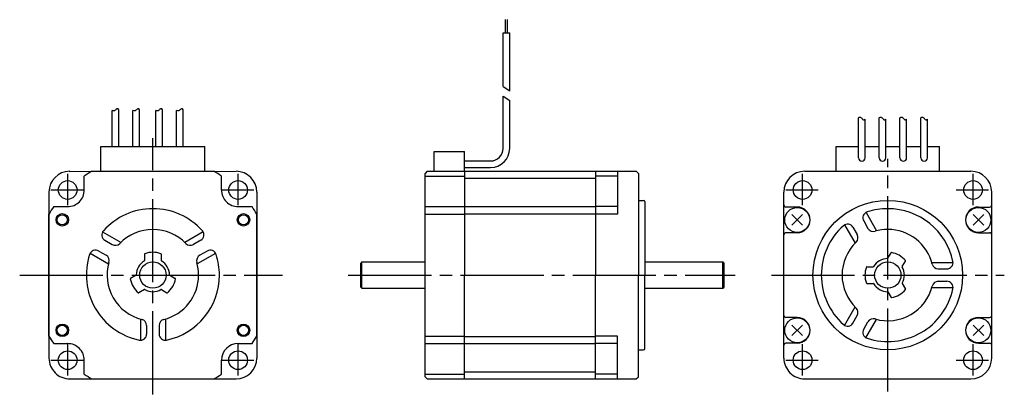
# Model space of a CAD drawing. Extents: x -209 to 28, y -29 to 62.
import ezdxf

# ---------------------------------------------------------------- set-up
doc = ezdxf.new("R2010")
doc.units = 0
doc.header["$MEASUREMENT"] = 0
doc.header["$PDSIZE"] = -0.5
doc.linetypes.add('CENTER', pattern=[27, 20, -2, 3, -2])
doc.layers.get('0').update_dxf_attribs({"linetype": 'CONTINUOUS'})

# ---------------------------------------------------------------- blocks, each defined once
blk = doc.blocks.new('A$C1D2143BE')
for p, q in [((-92, 58.37), (-92, 61.53)), ((-91.53, 58.37), (-91.53, 61.53)), ((-92.57, 45.41), (-92.57, 58.37)), ((-92.57, 58.37), (-90.97, 58.37)), ((-90.97, 44.37), (-90.97, 58.37)), ((-92.57, 45.41), (-90.97, 44.37)), ((-92.57, 30.5), (-92.57, 43.1)), ((-92.57, 43.1), (-90.97, 42.06)), ((-90.97, 30.5), (-90.97, 42.06)), ((-186.6, 31), (-186.6, 39.68)), ((-185, 31), (-185, 39.83)), ((-181.6, 31), (-181.6, 39.68)), ((-180, 31), (-180, 39.83)), ((-176.1, 31), (-176.1, 39.68)), ((-174.5, 31), (-174.5, 39.83)), ((-171.1, 31), (-171.1, 39.68)), ((-169.5, 31), (-169.5, 39.83)), ((-7.07, 28.23), (-7.07, 37.91)), ((-2.07, 28.23), (-2.07, 37.91)), ((2.93, 28.23), (2.93, 37.91)), ((7.93, 28.23), (7.93, 37.91)), ((-5.47, 28.23), (-5.47, 37.58)), ((-0.47, 28.23), (-0.47, 37.58)), ((4.53, 28.23), (4.53, 37.58)), ((9.53, 28.23), (9.53, 37.58)), ((-189.3, 31), (-164.29, 31)), ((-189.3, 25), (-189.3, 31)), ((-164.29, 25), (-164.29, 31)), ((-12.4, 25), (-12.4, 31)), ((-12.4, 31), (-7.07, 31)), ((-5.47, 31), (-2.07, 31)), ((-0.47, 31), (2.93, 31)), ((4.53, 31), (7.93, 31)), ((9.53, 31), (12.4, 31)), ((12.4, 25), (12.4, 31)), ((-109.13, 29.8), (-101.83, 29.8)), ((-109.13, 25), (-109.13, 29.8)), ((-101.83, 25), (-101.83, 29.8)), ((-101.83, 27.5), (-95.57, 27.5)), ((-196.92, 24.97), (-156.8, 25)), ((-193.3, 20.5), (-193.3, 23.85)), ((-191.5, 25), (-176.8, 25)), ((-176.8, 25), (-162.1, 25)), ((-160.3, 20.5), (-160.3, 23.85)), ((-110.8, 25), (-111.3, 24.5)), ((-111.3, -24.5), (-111.3, 24.5)), ((-111.3, 23.85), (-101.83, 23.85)), ((-110.8, 25), (-60.5, 25)), ((-101.83, 25.9), (-95.57, 25.9)), ((-101.83, 25), (-101.83, 0)), ((-70.32, 25), (-70.32, 0)), ((-65.06, 23.85), (-70.32, 23.85)), ((-65.06, 25), (-65.06, 14.7)), ((-60.5, 25), (-60, 24.5)), ((-60, 24.5), (-60, 0)), ((-20, 25), (20, 25)), ((-101.83, 23.32), (-70.32, 23.32)), ((-201.8, 20), (-201.8, -20)), ((-151.8, 20), (-151.8, -20)), ((-25, -20), (-25, 20)), ((25, -20), (25, 20)), ((-60, 18), (-58.76, 18)), ((-58.46, 17.7), (-58.46, 0)), ((-201.8, 0), (-201.8, 14.7)), ((-200.65, 16.5), (-197.3, 16.5)), ((-156.3, 16.5), (-152.95, 16.5)), ((-151.8, 0), (-151.8, 14.7)), ((-111.3, 16.5), (-101.83, 16.5)), ((-111.3, 14.7), (-101.83, 14.7)), ((-101.83, 16.5), (-70.32, 16.5)), ((-101.83, 14.79), (-70.32, 14.79)), ((-65.06, 16.5), (-70.32, 16.5)), ((-65.06, 14.7), (-70.32, 14.7)), ((-21.8, 16.4), (-24.5, 16.4)), ((-20.53, 14.57), (-23.07, 12.03)), ((-20.53, 12.03), (-23.07, 14.57)), ((-5.24, 15.08), (-2.69, 10.67)), ((20.53, 12.03), (23.07, 14.57)), ((20.53, 14.57), (23.07, 12.03)), ((21.8, 16.4), (24.5, 16.4)), ((-10.46, 12.11), (-7.89, 7.67)), ((-5.79, 13.04), (-4.77, 11.26)), ((-188.91, 10.46), (-184.47, 7.89)), ((-164.69, 10.46), (-169.13, 7.89)), ((-21.78, 10.2), (-24.5, 10.2)), ((-8.39, 11.54), (-7.37, 9.76)), ((21.78, 10.2), (24.5, 10.2)), ((-188.34, 8.39), (-186.56, 7.37)), ((-165.26, 8.39), (-167.04, 7.37)), ((-191.91, 5.26), (-187.47, 2.69)), ((-189.84, 5.79), (-188.06, 4.77)), ((-178.8, 5.05), (-178.8, 3.52)), ((-174.8, 5.05), (-174.8, 3.52)), ((-161.72, 5.24), (-166.13, 2.69)), ((-163.76, 5.79), (-165.54, 4.77)), ((0.03, 4.05), (0.8, 5.38)), ((-126.5, 3.18), (-126.8, 2.88)), ((-126.8, -2.87), (-126.8, 2.88)), ((-126.5, 3.18), (-111.3, 3.18)), ((-126.5, -3.17), (-126.5, 3.18)), ((-58.46, 3.17), (-39.7, 3.17)), ((-39.7, -3.18), (-39.7, 3.17)), ((-39.7, 3.17), (-39.4, 2.87)), ((-39.4, -2.87), (-39.4, 2.87)), ((3.49, 2.05), (4.26, 3.38)), ((10.58, 3), (15.72, 3)), ((-201.8, -14.7), (-201.8, 0)), ((-151.8, -14.7), (-151.8, 0)), ((-101.83, -25), (-101.83, 0)), ((-70.32, -25), (-70.32, 0)), ((-60, -24.5), (-60, 0)), ((-58.46, -17.7), (-58.46, 0)), ((-5.05, 2), (-3.52, 2)), ((12.13, 1.5), (14.19, 1.5)), ((-180.85, -0.03), (-182.18, -0.8)), ((-172.75, -0.03), (-171.42, -0.8)), ((-5.05, -2), (-3.52, -2)), ((3.49, -2.05), (4.26, -3.38)), ((12.13, -1.5), (14.19, -1.5)), ((-178.85, -3.49), (-180.18, -4.26)), ((-174.75, -3.49), (-173.42, -4.26)), ((-126.5, -3.17), (-126.8, -2.87)), ((-126.5, -3.17), (-111.3, -3.17)), ((-58.46, -3.18), (-39.7, -3.18)), ((-39.7, -3.18), (-39.4, -2.88)), ((0.03, -4.05), (0.8, -5.38)), ((10.58, -3), (15.72, -3)), ((-10.46, -12.11), (-7.89, -7.67)), ((-179.8, -10.58), (-179.8, -15.72)), ((-173.8, -10.58), (-173.8, -15.72)), ((-21.78, -10.2), (-24.5, -10.2)), ((-8.39, -11.54), (-7.37, -9.76)), ((-5.79, -13.04), (-4.77, -11.26)), ((-5.26, -15.11), (-2.69, -10.67)), ((21.78, -10.2), (24.5, -10.2)), ((-178.3, -12.13), (-178.3, -14.19)), ((-175.3, -12.13), (-175.3, -14.19)), ((-20.53, -12.03), (-23.07, -14.57)), ((-20.53, -14.57), (-23.07, -12.03)), ((20.53, -14.57), (23.07, -12.03)), ((20.53, -12.03), (23.07, -14.57)), ((-200.65, -16.5), (-197.3, -16.5)), ((-156.3, -16.5), (-152.95, -16.5)), ((-111.3, -14.7), (-101.83, -14.7)), ((-111.3, -16.5), (-101.83, -16.5)), ((-101.83, -14.79), (-70.32, -14.79)), ((-101.83, -16.5), (-70.32, -16.5)), ((-65.06, -14.7), (-70.32, -14.7)), ((-65.06, -16.5), (-70.32, -16.5)), ((-65.06, -25), (-65.06, -14.7)), ((-21.8, -16.4), (-24.5, -16.4)), ((21.8, -16.4), (24.5, -16.4)), ((-60, -18), (-58.76, -18)), ((-193.3, -23.85), (-193.3, -20.5)), ((-160.3, -23.85), (-160.3, -20.5)), ((-101.83, -23.32), (-70.32, -23.32)), ((-196.8, -25), (-156.8, -25)), ((-191.5, -25), (-176.8, -25)), ((-176.8, -25), (-162.1, -25)), ((-111.3, -23.85), (-101.83, -23.85)), ((-110.8, -25), (-111.3, -24.5)), ((-110.8, -25), (-60.5, -25)), ((-65.06, -23.85), (-70.32, -23.85)), ((-60.5, -25), (-60, -24.5)), ((-20, -25), (20, -25))]:
    blk.add_line(p, q)
at = {"linetype": 'CENTER'}
for p, q in [((-176.8, -28.72), (-176.8, 32.96)), ((0, -28.02), (0, 28.02)), ((-197.3, 16.84), (-197.3, 24.39)), ((-156.3, 16.84), (-156.3, 24.39)), ((-20.5, 16.84), (-20.5, 24.39)), ((20.5, 16.84), (20.5, 24.39)), ((-201.36, 20.5), (-193.54, 20.5)), ((-160.36, 20.5), (-152.54, 20.5)), ((-24.56, 20.5), (-16.75, 20.5)), ((16.44, 20.5), (24.25, 20.5)), ((-208.84, 0), (-145.6, 0)), ((-129.79, 0), (-36.76, 0)), ((-28.02, 0), (28.02, 0)), ((-197.3, -24.16), (-197.3, -16.61)), ((-156.3, -24.16), (-156.3, -16.61)), ((-20.5, -24.16), (-20.5, -16.61)), ((20.5, -24.16), (20.5, -16.61)), ((-201.36, -20.5), (-193.54, -20.5)), ((-160.36, -20.5), (-152.54, -20.5)), ((-24.56, -20.5), (-16.75, -20.5)), ((16.44, -20.5), (24.25, -20.5))]:
    blk.add_line(p, q, dxfattribs=at)
for points in [[(-7.07, 37.91), (-6.97, 37.97), (-6.86, 38.02), (-6.75, 38.04), (-6.65, 38.05), (-6.55, 38.02), (-6.4, 37.92), (-6.27, 37.77), (-6.15, 37.61), (-6.02, 37.47), (-5.88, 37.4), (-5.8, 37.4), (-5.72, 37.42), (-5.64, 37.46), (-5.56, 37.51), (-5.47, 37.58)], [(-2.07, 37.91), (-1.97, 37.97), (-1.86, 38.02), (-1.75, 38.04), (-1.65, 38.05), (-1.55, 38.02), (-1.4, 37.92), (-1.27, 37.77), (-1.15, 37.61), (-1.02, 37.47), (-0.88, 37.4), (-0.8, 37.4), (-0.72, 37.42), (-0.64, 37.46), (-0.56, 37.51), (-0.47, 37.58)], [(2.93, 37.91), (3.03, 37.97), (3.14, 38.02), (3.25, 38.04), (3.35, 38.05), (3.45, 38.02), (3.6, 37.92), (3.73, 37.77), (3.85, 37.61), (3.98, 37.47), (4.12, 37.4), (4.2, 37.4), (4.28, 37.42), (4.36, 37.46), (4.44, 37.51), (4.53, 37.58)], [(7.93, 37.91), (8.03, 37.97), (8.14, 38.02), (8.25, 38.04), (8.35, 38.05), (8.45, 38.02), (8.6, 37.92), (8.73, 37.77), (8.85, 37.61), (8.98, 37.47), (9.12, 37.4), (9.2, 37.4), (9.28, 37.42), (9.36, 37.46), (9.44, 37.51), (9.53, 37.58)]]:
    blk.add_lwpolyline(points)
for centre, radius in [((-197.3, 20.5), 2.25), ((-156.3, 20.5), 2.25), ((-20.5, 20.5), 2.25), ((20.5, 20.5), 2.25), ((0, 0), 18), ((-198.6, 13.3), 1.5), ((-198.6, 13.3), 1.23), ((-155, 13.3), 1.5), ((-155, 13.3), 1.23), ((-21.8, 13.3), 3), ((21.8, 13.3), 3), ((-176.8, 0), 3.17), ((0, 0), 3.17), ((-198.6, -13.3), 1.5), ((-155, -13.3), 1.5), ((-21.8, -13.3), 3), ((21.8, -13.3), 3), ((-198.6, -13.3), 1.23), ((-155, -13.3), 1.23), ((-197.3, -20.5), 2.25), ((-156.3, -20.5), 2.25), ((-20.5, -20.5), 2.25), ((20.5, -20.5), 2.25)]:
    blk.add_circle(centre, radius)
for centre, radius, start, end in [((-95.57, 30.5), 4.6, 270, 0), ((-95.57, 30.5), 3, 270, 0), ((-6.27, 28.23), 0.8, 179.9999, 359.9998), ((-1.27, 28.23), 0.8, 179.9999, 359.9998), ((3.73, 28.23), 0.8, 179.9999, 359.9998), ((8.73, 28.23), 0.8, 179.9999, 359.9998), ((-196.8, 20), 5, 90, 179.9999), ((-176.8, 0), 29, 120.4503, 124.6781), ((-176.8, 0), 29, 55.3219, 59.5497), ((-156.8, 20), 5, 0, 90), ((-20, 20), 5, 90, 179.9999), ((20, 20), 5, 0, 90), ((-197.3, 20.5), 4, 269.9998, 0), ((-156.3, 20.5), 4, 179.9999, 270), ((-58.76, 17.7), 0.3, 0, 90), ((-24.5, 16.9), 0.5, 180, 270), ((24.5, 16.9), 0.5, 270, 0), ((-176.8, 0), 29, 145.3219, 149.5497), ((-176.8, 0), 16, 41.9403, 138.0595), ((-176.8, 0), 29, 30.4503, 34.6781), ((-21.8, 13.3), 3.1, 270, 90), ((-4.5, 13.79), 1.5, 108.0572, 210.0008), ((0, 0), 16, 90, 108.0592), ((0, 0), 16, 11.9406, 89.9999), ((21.8, 13.3), 3.1, 90, 270), ((0, 0), 16, 131.9403, 228.0595), ((-9.69, 10.79), 1.5, 29.9993, 131.9392), ((-187.59, 9.69), 1.5, 138.0607, 240.0007), ((-176.8, 0), 11, 43.8863, 136.1134), ((-166.01, 9.69), 1.5, 299.9993, 41.9392), ((-24.5, 9.7), 0.5, 90, 180), ((-8.67, 9.01), 1.5, 313.8879, 29.999), ((-3.47, 12.01), 1.5, 210.0002, 286.1135), ((0, 0), 11, 90, 106.1134), ((0, 0), 11, 13.8866, 89.9999), ((24.5, 9.7), 0.5, 0, 90), ((-185.81, 8.67), 1.5, 240, 316.1135), ((-167.79, 8.67), 1.5, 223.8879, 299.999), ((0, 0), 11, 133.8863, 226.1134), ((-176.8, 0), 16, 161.9407, 258.0593), ((-190.59, 4.5), 1.5, 59.9988, 161.9428), ((-188.81, 3.47), 1.5, 343.886, 59.9996), ((-178.7, 5.05), 0.1, 110.6033, 180.0071), ((-176.8, 0), 5.5, 69.3993, 110.6006), ((-174.9, 5.05), 0.1, 359.9928, 69.3968), ((-164.79, 3.47), 1.5, 120.0002, 196.1135), ((-163.01, 4.5), 1.5, 18.0572, 120.0008), ((-176.8, 0), 16, 360, 18.0592), ((0.88, 5.33), 0.1, 80.6004, 150.0011), ((0, 0), 5.5, 39.3996, 80.6008), ((-176.8, 0), 11, 163.8865, 256.1133), ((-176.8, 0), 4, 120.8099, 179.1912), ((-178.9, 3.52), 0.1, 300.8216, 0.023), ((-174.7, 3.52), 0.1, 179.9768, 239.1782), ((-176.8, 0), 4, 0.8109, 59.1901), ((-176.8, 0), 11, 360, 16.1134), ((0, 0), 4, 90.8109, 149.1901), ((-0.06, 4.1), 0.1, 270.7947, 329.9915), ((4.17, 3.43), 0.1, 330.0002, 39.3989), ((12.13, 3), 1.5, 193.8866, 270), ((14.19, 3), 1.5, 270, 11.9406), ((-180.9, 0.06), 0.1, 299.9942, 359.1774), ((-172.7, 0.06), 0.1, 180.7947, 239.9915), ((0, 0), 5.5, 159.3993, 200.6006), ((-5.05, 1.9), 0.1, 89.9928, 159.3968), ((-3.52, 2.1), 0.1, 269.9768, 329.1782), ((3.58, 2), 0.1, 150.0002, 209.191), ((0, 0), 4, 330.8113, 29.1901), ((-182.13, -0.88), 0.1, 120.0001, 189.4014), ((-176.8, 0), 5.5, 189.4002, 230.6013), ((-176.8, 0), 11, 283.8866, 359.9999), ((-176.8, 0), 16, 281.9405, 359.9999), ((-176.8, 0), 5.5, 309.3996, 350.6008), ((-171.47, -0.88), 0.1, 350.6004, 60.0011), ((-5.05, -1.9), 0.1, 200.6033, 270.0071), ((-3.52, -2.1), 0.1, 30.8216, 90.023), ((0, 0), 4, 210.8099, 269.1912), ((3.58, -2), 0.1, 150.8112, 209.9987), ((12.13, -3), 1.5, 89.9999, 166.1134), ((14.19, -3), 1.5, 348.0593, 89.9999), ((-180.23, -4.17), 0.1, 230.5998, 299.9996), ((-178.8, -3.58), 0.1, 60.8112, 119.9987), ((-176.8, 0), 4, 240.8113, 299.1901), ((-174.8, -3.58), 0.1, 60.0002, 119.191), ((-173.37, -4.17), 0.1, 240.0002, 309.3989), ((0, 0), 16, 251.9407, 348.0593), ((0, 0), 11, 253.8865, 346.1133), ((-0.06, -4.1), 0.1, 29.9942, 89.1774), ((0, 0), 5.5, 279.4002, 320.6013), ((4.17, -3.43), 0.1, 320.5999, 29.9996), ((0.88, -5.33), 0.1, 210.0001, 279.4014), ((-8.67, -9.01), 1.5, 330, 46.1135), ((-179.8, -12.13), 1.5, 359.9999, 76.1134), ((-173.8, -12.13), 1.5, 103.8866, 180), ((-24.5, -9.7), 0.5, 180, 270), ((-21.8, -13.3), 3.1, 270, 90), ((-9.69, -10.79), 1.5, 228.0607, 330.0007), ((-3.47, -12.01), 1.5, 73.886, 149.9996), ((21.8, -13.3), 3.1, 90, 270), ((24.5, -9.7), 0.5, 270, 0), ((-179.8, -14.19), 1.5, 258.0593, 359.9999), ((-173.8, -14.19), 1.5, 180, 281.9405), ((-4.5, -13.79), 1.5, 149.9988, 251.9428), ((-176.8, 0), 29, 210.4503, 214.6781), ((-197.3, -20.5), 4, 359.9998, 90), ((-156.3, -20.5), 4, 90, 180), ((-176.8, 0), 29, 325.3218, 329.5496), ((-24.5, -16.9), 0.5, 90, 180), ((24.5, -16.9), 0.5, 0, 90), ((-58.76, -17.7), 0.3, 270, 0), ((-196.8, -20), 5, 179.9999, 270), ((-156.8, -20), 5, 270, 0), ((-20, -20), 5, 179.9999, 270), ((20, -20), 5, 270, 0), ((-176.8, 0), 29, 235.3219, 239.5497), ((-176.8, 0), 29, 300.4502, 304.678)]:
    blk.add_arc(centre, radius, start, end)
for points in [[(-185, 39.81), (-185.03, 40.04), (-185.56, 40.24), (-185.89, 39.48), (-186.44, 39.53), (-186.6, 39.68)], [(-180, 39.81), (-180.03, 40.04), (-180.56, 40.24), (-180.89, 39.48), (-181.44, 39.53), (-181.6, 39.68)], [(-174.5, 39.81), (-174.53, 40.04), (-175.06, 40.24), (-175.39, 39.48), (-175.94, 39.53), (-176.1, 39.68)], [(-169.5, 39.81), (-169.53, 40.04), (-170.06, 40.24), (-170.39, 39.48), (-170.94, 39.53), (-171.1, 39.68)]]:
    blk.add_open_spline(points, degree=3, knots=[0.344403, 0.344403, 0.344403, 0.344403, 1.155355, 2.16363, 2.869307, 2.869307, 2.869307, 2.869307])
blk.add_point((-176.8, 3.17))

msp = doc.modelspace()

# ---------------------------------------------------------------- block references
msp.add_blockref('A$C1D2143BE', (0, 0))

doc.saveas('drawing.dxf')
